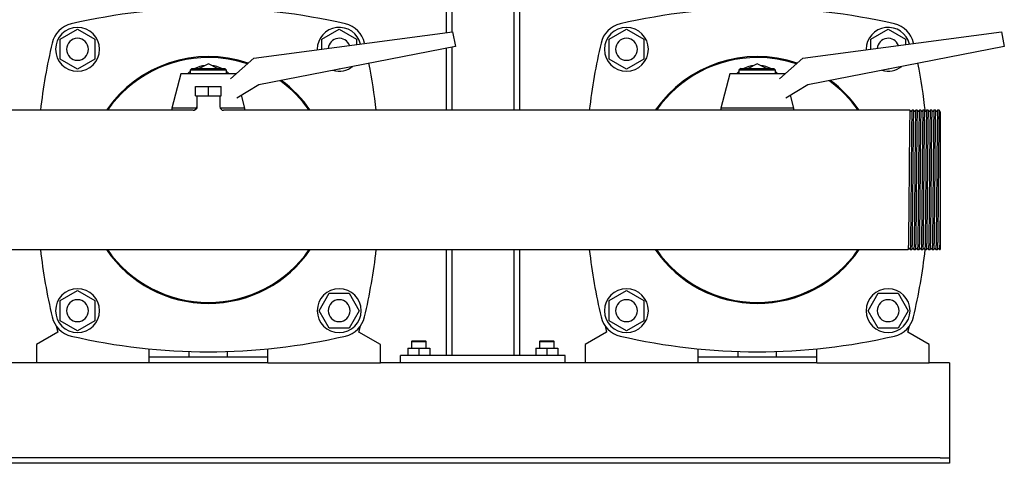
# Model space of a CAD drawing. Header units: millimetres. Extents: x 12 to 2043, y 12 to 992.
# Tile 5 of 8: x 1504 to 2043, y 12 to 254. Entities that reach past the tile are written whole.
import ezdxf

# ---------------------------------------------------------------- set-up
doc = ezdxf.new("R2010")
doc.units = ezdxf.units.MM

msp = doc.modelspace()

# ---------------------------------------------------------------- linework, layer by layer
at = {"color": 7, "linetype": 'Continuous', "lineweight": 25}
for p, q in [((1737.58, 465.05), (1737.58, 247.34)), ((1740.58, 465.05), (1740.58, 247.74)), ((1774.58, 465.05), (1774.58, 204.9)), ((1777.58, 465.05), (1777.58, 204.9)), ((1526.58, 243.79), (1536.08, 249.27)), ((1536.08, 249.27), (1545.58, 243.79)), ((1632.41, 233.39), (1741.02, 247.8)), ((1669.58, 243.79), (1679.08, 249.27)), ((1679.08, 249.27), (1688.58, 243.79)), ((1741.02, 247.8), (1742.58, 239.8)), ((1826.58, 243.79), (1836.08, 249.27)), ((1836.08, 249.27), (1845.58, 243.79)), ((1932.41, 233.39), (2041.02, 247.8)), ((1969.58, 243.79), (1979.08, 249.27)), ((1979.08, 249.27), (1988.58, 243.79)), ((2041.02, 247.8), (2042.58, 239.8)), ((1526.58, 232.82), (1526.58, 243.79)), ((1545.58, 243.79), (1545.58, 232.82)), ((1669.58, 238.32), (1669.58, 243.79)), ((1688.58, 243.79), (1688.58, 240.84)), ((1826.58, 232.82), (1826.58, 243.79)), ((1845.58, 243.79), (1845.58, 232.82)), ((1969.58, 238.32), (1969.58, 243.79)), ((1988.58, 243.79), (1988.58, 240.84)), ((1742.58, 239.8), (1635.22, 218.93)), ((1667.08, 238.3), (1667.08, 237.99)), ((1693.03, 241.43), (1692.96, 241.73)), ((1737.58, 238.83), (1737.58, 204.9)), ((1740.58, 239.41), (1740.58, 204.9)), ((2042.58, 239.8), (1935.22, 218.93)), ((1967.08, 238.3), (1967.08, 237.99)), ((1993.03, 241.43), (1992.96, 241.73)), ((1536.08, 227.33), (1526.58, 232.82)), ((1545.58, 232.82), (1536.08, 227.33)), ((1619.69, 222.15), (1632.41, 233.39)), ((1836.08, 227.33), (1826.58, 232.82)), ((1845.58, 232.82), (1836.08, 227.33)), ((1919.69, 222.15), (1932.41, 233.39)), ((1598.58, 227.8), (1597.58, 226.8)), ((1597.58, 226.8), (1597.58, 224.8)), ((1607.58, 226.8), (1597.58, 226.8)), ((1598.58, 227.8), (1607.58, 227.8)), ((1607.58, 230.3), (1602.58, 227.8)), ((1612.58, 227.8), (1607.58, 230.3)), ((1607.58, 227.8), (1616.58, 227.8)), ((1617.58, 226.8), (1607.58, 226.8)), ((1617.58, 226.8), (1616.58, 227.8)), ((1617.58, 224.8), (1617.58, 226.8)), ((1679.08, 227.33), (1678.91, 227.43)), ((1679.41, 227.52), (1679.08, 227.33)), ((1898.58, 227.8), (1897.58, 226.8)), ((1897.58, 226.8), (1897.58, 224.8)), ((1907.58, 226.8), (1897.58, 226.8)), ((1898.58, 227.8), (1907.58, 227.8)), ((1907.58, 230.3), (1902.58, 227.8)), ((1912.58, 227.8), (1907.58, 230.3)), ((1907.58, 227.8), (1916.58, 227.8)), ((1917.58, 226.8), (1907.58, 226.8)), ((1917.58, 226.8), (1916.58, 227.8)), ((1917.58, 224.8), (1917.58, 226.8)), ((1979.08, 227.33), (1978.91, 227.43)), ((1979.41, 227.52), (1979.08, 227.33)), ((1592.58, 224.8), (1587.58, 206.05)), ((1607.58, 224.8), (1592.58, 224.8)), ((1622.58, 224.8), (1607.58, 224.8)), ((1622.58, 224.8), (1622.58, 224.8)), ((1892.58, 224.8), (1887.58, 206.05)), ((1907.58, 224.8), (1892.58, 224.8)), ((1922.58, 224.8), (1907.58, 224.8)), ((1922.58, 224.8), (1922.58, 224.8)), ((1600.58, 212.9), (1600.58, 217.9)), ((1600.58, 217.9), (1607.58, 217.9)), ((1607.58, 212.9), (1607.58, 217.9)), ((1607.58, 217.9), (1614.58, 217.9)), ((1614.58, 212.9), (1614.58, 217.9)), ((1635.22, 218.93), (1623.18, 211.57)), ((1935.22, 218.93), (1923.18, 211.57)), ((1600.58, 212.9), (1607.58, 212.9)), ((1601.23, 212.9), (1601.23, 206.9)), ((1607.58, 212.9), (1614.58, 212.9)), ((1613.93, 212.9), (1613.93, 206.9)), ((1627.58, 206.05), (1625.7, 213.11)), ((1927.58, 206.05), (1925.7, 213.11)), ((1599.23, 204.9), (1226.14, 204.9)), ((1587.58, 206.05), (1587.58, 204.9)), ((1601.12, 206.05), (1587.58, 206.05)), ((1601.23, 206.9), (1601.35, 206.87)), ((1627.58, 206.05), (1614.05, 206.05)), ((1989.02, 204.9), (1615.93, 204.9)), ((1627.58, 204.9), (1627.58, 206.05)), ((1887.58, 206.05), (1887.58, 204.9)), ((1907.58, 206.05), (1887.58, 206.05)), ((1927.58, 206.05), (1907.58, 206.05)), ((1927.58, 204.9), (1927.58, 206.05)), ((1990.14, 204.9), (1989.02, 204.9)), ((1991.02, 204.9), (1990.14, 204.9)), ((1993.02, 204.9), (1992.14, 204.9)), ((1995.02, 204.9), (1994.14, 204.9)), ((1997.02, 204.9), (1996.14, 204.9)), ((1999.02, 204.9), (1998.14, 204.9)), ((2001.02, 204.9), (2000.14, 204.9)), ((2003.02, 204.9), (2002.14, 204.9)), ((2005.02, 204.9), (2004.14, 204.9)), ((2007.02, 204.9), (2006.14, 204.9)), ((2007.58, 159.85), (2007.58, 128.7)), ((1225.14, 128.7), (1990.02, 128.7)), ((1737.58, 128.7), (1737.58, 70.8)), ((1740.58, 128.7), (1740.58, 70.8)), ((1774.58, 128.7), (1774.58, 70.8)), ((1777.58, 128.7), (1777.58, 70.8)), ((1991.13, 128.7), (1992.02, 128.7)), ((1993.13, 128.7), (1994.02, 128.7)), ((1995.13, 128.7), (1996.02, 128.7)), ((1997.13, 128.7), (1998.02, 128.7)), ((1999.13, 128.7), (2000.02, 128.7)), ((2001.13, 128.7), (2002.02, 128.7)), ((2003.13, 128.7), (2004.02, 128.7)), ((2005.13, 128.7), (2006.02, 128.7)), ((2007.13, 128.7), (2007.58, 128.7)), ((1526.58, 100.79), (1536.08, 106.27)), ((1536.08, 106.27), (1545.58, 100.79)), ((1668.11, 95.3), (1673.59, 104.8)), ((1673.59, 104.8), (1684.56, 104.8)), ((1684.56, 104.8), (1690.05, 95.3)), ((1826.58, 100.79), (1836.08, 106.27)), ((1836.08, 106.27), (1845.58, 100.79)), ((1968.11, 95.3), (1973.59, 104.8)), ((1973.59, 104.8), (1984.56, 104.8)), ((1984.56, 104.8), (1990.05, 95.3)), ((1526.58, 89.82), (1526.58, 100.79)), ((1545.58, 100.79), (1545.58, 89.82)), ((1826.58, 89.82), (1826.58, 100.79)), ((1845.58, 100.79), (1845.58, 89.82)), ((1673.59, 85.8), (1668.11, 95.3)), ((1690.05, 95.3), (1684.56, 85.8)), ((1973.59, 85.8), (1968.11, 95.3)), ((1990.05, 95.3), (1984.56, 85.8)), ((1524.37, 87.02), (1525.25, 83.54)), ((1536.08, 84.33), (1526.58, 89.82)), ((1545.58, 89.82), (1536.08, 84.33)), ((1689.9, 83.54), (1690.79, 87.02)), ((1824.37, 87.02), (1825.25, 83.54)), ((1836.08, 84.33), (1826.58, 89.82)), ((1845.58, 89.82), (1836.08, 84.33)), ((1989.9, 83.54), (1990.79, 87.02)), ((1525.25, 83.54), (1513.58, 76.8)), ((1684.56, 85.8), (1673.59, 85.8)), ((1701.58, 76.8), (1689.9, 83.54)), ((1825.25, 83.54), (1813.58, 76.8)), ((1984.56, 85.8), (1973.59, 85.8)), ((2001.58, 76.8), (1989.9, 83.54)), ((1513.58, 76.8), (1513.58, 66.8)), ((1701.58, 66.8), (1701.58, 76.8)), ((1718.88, 78.8), (1718.58, 78.5)), ((1718.58, 78.5), (1718.58, 74.8)), ((1718.58, 78.5), (1725.93, 78.5)), ((1718.88, 78.8), (1725.68, 78.8)), ((1725.68, 78.8), (1726.28, 78.8)), ((1725.93, 78.5), (1726.58, 78.5)), ((1726.58, 78.5), (1726.28, 78.8)), ((1726.58, 74.8), (1726.58, 78.5)), ((1788.88, 78.8), (1788.58, 78.5)), ((1788.58, 78.5), (1788.58, 74.8)), ((1788.58, 78.5), (1789.23, 78.5)), ((1788.88, 78.8), (1789.48, 78.8)), ((1789.23, 78.5), (1796.58, 78.5)), ((1789.48, 78.8), (1796.28, 78.8)), ((1796.58, 78.5), (1796.28, 78.8)), ((1796.58, 74.8), (1796.58, 78.5)), ((1813.58, 76.8), (1813.58, 66.8)), ((2001.58, 66.8), (2001.58, 76.8)), ((1575.08, 74.41), (1575.08, 66.8)), ((1597.08, 69.8), (1597.08, 72.97)), ((1618.08, 69.8), (1618.08, 72.97)), ((1640.08, 66.8), (1640.08, 74.41)), ((1712.58, 66.8), (1712.58, 70.8)), ((1802.58, 70.8), (1712.58, 70.8)), ((1716.58, 74.8), (1716.58, 70.8)), ((1716.58, 74.8), (1722.58, 74.8)), ((1722.58, 74.8), (1722.58, 70.8)), ((1722.58, 74.8), (1728.58, 74.8)), ((1728.58, 74.8), (1728.58, 70.8)), ((1786.58, 74.8), (1786.58, 70.8)), ((1786.58, 74.8), (1792.58, 74.8)), ((1792.58, 74.8), (1792.58, 70.8)), ((1792.58, 74.8), (1798.58, 74.8)), ((1798.58, 74.8), (1798.58, 70.8)), ((1802.58, 66.8), (1802.58, 70.8)), ((1875.08, 74.41), (1875.08, 66.8)), ((1897.08, 69.8), (1897.08, 72.97)), ((1918.08, 69.8), (1918.08, 72.97)), ((1940.08, 66.8), (1940.08, 74.41)), ((1513.58, 66.8), (1401.58, 66.8)), ((1575.08, 66.8), (1513.58, 66.8)), ((1640.08, 69.8), (1575.08, 69.8)), ((1640.08, 66.8), (1575.08, 66.8)), ((1640.08, 66.8), (1701.58, 66.8)), ((1813.58, 66.8), (1701.58, 66.8)), ((1875.08, 66.8), (1813.58, 66.8)), ((1940.08, 69.8), (1875.08, 69.8)), ((1940.08, 66.8), (1875.08, 66.8)), ((1940.08, 66.8), (2001.58, 66.8)), ((2012.58, 66.8), (2001.58, 66.8)), ((2012.58, 66.8), (2012.58, 61.8)), ((2012.58, 61.8), (2012.58, 16.8)), ((2012.58, 16.8), (2012.58, 14.8)), ((2007.58, 14.8), (1207.58, 14.8)), ((2007.58, 11.8), (1207.58, 11.8)), ((2007.58, 14.8), (2012.58, 14.8)), ((2012.58, 11.8), (2007.58, 11.8)), ((2012.58, 14.8), (2012.58, 11.8))]:
    msp.add_line(p, q, dxfattribs=at)
at = {"color": 7, "linetype": 'Continuous', "lineweight": 25, "flags": 128}
for points in [[(1596.27, 224.8), (1597.37, 225.88), (1597.58, 226.05)], [(1617.58, 226.05), (1617.79, 225.88), (1618.89, 224.8)], [(1896.27, 224.8), (1897.37, 225.88), (1897.58, 226.05)], [(1917.58, 226.05), (1917.79, 225.88), (1918.89, 224.8)], [(1991.42, 204.38), (1991.22, 204.64), (1991.02, 204.9)], [(1992.14, 204.9), (1991.93, 204.64), (1991.73, 204.38)], [(1993.42, 204.38), (1993.22, 204.64), (1993.02, 204.9)], [(1994.14, 204.9), (1993.93, 204.64), (1993.73, 204.38)], [(1995.42, 204.38), (1995.22, 204.64), (1995.02, 204.9)], [(1996.14, 204.9), (1995.93, 204.64), (1995.73, 204.38)], [(1997.42, 204.38), (1997.22, 204.64), (1997.02, 204.9)], [(1998.14, 204.9), (1997.93, 204.64), (1997.73, 204.38)], [(1999.42, 204.38), (1999.22, 204.64), (1999.02, 204.9)], [(2000.14, 204.9), (1999.93, 204.64), (1999.73, 204.38)], [(2001.42, 204.38), (2001.22, 204.64), (2001.02, 204.9)], [(2002.14, 204.9), (2001.93, 204.64), (2001.73, 204.38)], [(2003.42, 204.38), (2003.22, 204.64), (2003.02, 204.9)], [(2004.14, 204.9), (2003.93, 204.64), (2003.73, 204.38)], [(2005.42, 204.38), (2005.22, 204.64), (2005.02, 204.9)], [(2006.14, 204.9), (2005.93, 204.64), (2005.73, 204.38)], [(2007.42, 204.38), (2007.22, 204.64), (2007.02, 204.9)], [(1990.02, 128.7), (1990.22, 128.96), (1990.42, 129.23)], [(1990.73, 129.23), (1990.93, 128.96), (1991.13, 128.7)], [(1992.02, 128.7), (1992.22, 128.96), (1992.42, 129.23)], [(1992.73, 129.23), (1992.93, 128.96), (1993.13, 128.7)], [(1994.02, 128.7), (1994.22, 128.96), (1994.42, 129.23)], [(1994.73, 129.23), (1994.93, 128.96), (1995.13, 128.7)], [(1996.02, 128.7), (1996.22, 128.96), (1996.42, 129.23)], [(1996.73, 129.23), (1996.93, 128.96), (1997.13, 128.7)], [(1998.02, 128.7), (1998.22, 128.96), (1998.42, 129.23)], [(1998.73, 129.23), (1998.93, 128.96), (1999.13, 128.7)], [(2000.02, 128.7), (2000.22, 128.96), (2000.42, 129.23)], [(2000.73, 129.23), (2000.93, 128.96), (2001.13, 128.7)], [(2002.02, 128.7), (2002.22, 128.96), (2002.42, 129.23)], [(2002.73, 129.23), (2002.93, 128.96), (2003.13, 128.7)], [(2004.02, 128.7), (2004.22, 128.96), (2004.42, 129.23)], [(2004.73, 129.23), (2004.93, 128.96), (2005.13, 128.7)], [(2006.02, 128.7), (2006.22, 128.96), (2006.42, 129.23)], [(2006.73, 129.23), (2006.93, 128.96), (2007.13, 128.7)]]:
    msp.add_lwpolyline(points, dxfattribs=at)
at = {"color": 7, "linetype": 'Continuous', "lineweight": 25}
for centre, radius, start, end in [((1607.58, -69.2), 330, 76.8767, 103.1233), ((1907.58, -69.2), 330, 76.8767, 103.1233), ((1535.83, 238.55), 14, 103.1233, 166.8767), ((1536.08, 238.3), 12, 90, 270), ((1536.08, 238.3), 12, 270, 90), ((1679.08, 238.3), 12, 13.6326, 180), ((1679.33, 238.55), 14, 13.1233, 76.8767), ((1835.83, 238.55), 14, 103.1233, 166.8767), ((1836.08, 238.3), 12, 90, 270), ((1836.08, 238.3), 12, 270, 90), ((1979.08, 238.3), 12, 13.6326, 180), ((1979.33, 238.55), 14, 13.1233, 76.8767), ((1536.08, 238.3), 6, 0, 180), ((1679.08, 238.3), 6, 19.7768, 175.3392), ((1836.08, 238.3), 6, 0, 180), ((1979.08, 238.3), 6, 19.7768, 175.3392), ((1843.58, 166.8), 330, 166.8767, 173.3702), ((1536.08, 238.3), 6, 180, 0), ((2143.58, 166.8), 330, 166.8767, 173.3702), ((1836.08, 238.3), 6, 180, 0), ((1607.58, 166.8), 67.5, 71.1768, 145.6363), ((1607.58, 166.8), 67, 90, 145.3434), ((1607.58, 166.8), 67, 71.4212, 90), ((1907.58, 166.8), 67.5, 71.1768, 145.6363), ((1907.58, 166.8), 67, 90, 145.3434), ((1907.58, 166.8), 67, 71.4212, 90), ((1607.47, 213.53), 16, 95.7347, 116.8781), ((1607.68, 213.53), 16, 63.1219, 84.2653), ((1679.08, 238.3), 12, 253.4979, 308.5021), ((1371.58, 166.8), 330, 6.6298, 11.1508), ((1907.47, 213.53), 16, 95.7347, 116.8781), ((1907.68, 213.53), 16, 63.1219, 84.2653), ((1979.08, 238.3), 12, 253.4979, 308.5021), ((1671.58, 166.8), 330, 6.5166, 11.1508), ((1607.58, 166.8), 67, 34.6566, 54.241), ((1607.58, 166.8), 67.5, 34.3637, 53.8431), ((1907.58, 166.8), 67, 34.6566, 54.241), ((1907.58, 166.8), 67.5, 34.3637, 53.8431), ((1599.23, 206.9), 2, 269.9556, 359.9999), ((1615.93, 206.9), 2, 180, 269.9999), ((1843.58, 166.8), 330, 186.6298, 193.1233), ((1607.58, 166.8), 67.5, 214.3637, 325.6363), ((1607.58, 166.8), 67, 214.6566, 270), ((1607.58, 166.8), 67, 270, 325.3434), ((1371.58, 166.8), 330, 346.8767, 353.3702), ((2143.58, 166.8), 330, 186.6298, 193.1233), ((1907.58, 166.8), 67.5, 214.3637, 325.6363), ((1907.58, 166.8), 67, 214.6566, 270), ((1907.58, 166.8), 67, 270, 325.3434), ((1671.58, 166.8), 330, 346.8767, 353.3702), ((1536.08, 95.3), 12, 90, 270), ((1536.08, 95.3), 12, 270, 90), ((1679.08, 95.3), 12, 90, 270), ((1679.08, 95.3), 12, 270, 90), ((1836.08, 95.3), 12, 90, 270), ((1836.08, 95.3), 12, 270, 90), ((1979.08, 95.3), 12, 90, 270), ((1979.08, 95.3), 12, 270, 90), ((1536.08, 95.3), 6, 0, 180), ((1679.08, 95.3), 6, 0, 180), ((1836.08, 95.3), 6, 0, 180), ((1979.08, 95.3), 6, 0, 180), ((1535.83, 95.05), 14, 193.1233, 256.8767), ((1536.08, 95.3), 6, 180, 0), ((1679.08, 95.3), 6, 180, 0), ((1679.33, 95.05), 14, 283.1233, 346.8767), ((1835.83, 95.05), 14, 193.1233, 256.8767), ((1836.08, 95.3), 6, 180, 0), ((1979.08, 95.3), 6, 180, 0), ((1979.33, 95.05), 14, 283.1233, 346.8767), ((1607.58, 402.8), 330, 256.8767, 283.1233), ((1907.58, 402.8), 330, 256.8767, 283.1233)]:
    msp.add_arc(centre, radius, start, end, dxfattribs=at)
for points, knots in [([(1601.35, 206.87), (1601.32, 206.62), (1601.28, 206.23), (1601.03, 205.77), (1600.78, 205.45), (1600.47, 205.19), (1600.01, 204.94), (1599.63, 204.9), (1599.39, 204.87)], [0, 0, 0, 0, 0.239565, 0.36843, 0.5, 0.63157, 0.760435, 1, 1, 1, 1]), ([(1991.02, 204.9), (1991.02, 204.88), (1991, 205.06), (1990.97, 204.53), (1990.92, 203.21), (1990.87, 200.88), (1990.82, 197.75), (1990.77, 193.86), (1990.72, 189.29), (1990.67, 184.16), (1990.62, 178.62), (1990.57, 172.8), (1990.54, 168.81), (1990.52, 166.8)], [0, 0, 0, 0, 0.006686, 0.105402, 0.205349, 0.305296, 0.404012, 0.502728, 0.602674, 0.702621, 0.801337, 0.900053, 1, 1, 1, 1]), ([(1992.14, 204.9), (1992.12, 204.9), (1992.1, 204.66), (1992.05, 203.69), (1992.03, 202.95), (1991.99, 201.03), (1991.97, 199.84), (1991.94, 198.13), (1991.94, 197.77), (1991.93, 197.04), (1991.92, 196.66), (1991.91, 195.49), (1991.9, 194.65), (1991.87, 192), (1991.85, 190.05), (1991.8, 185.87), (1991.78, 183.64), (1991.76, 180.78), (1991.75, 180.2), (1991.74, 179.04), (1991.74, 178.46), (1991.72, 176.7), (1991.71, 175.49), (1991.68, 171.83), (1991.66, 169.32), (1991.64, 166.8)], [0, 0, 0, 0, 0.125, 0.125, 0.25, 0.25, 0.375, 0.375, 0.40625, 0.40625, 0.4375, 0.4375, 0.5, 0.5, 0.625, 0.625, 0.75, 0.75, 0.78125, 0.78125, 0.8125, 0.8125, 0.875, 0.875, 1, 1, 1, 1]), ([(1993.02, 204.9), (1993.02, 204.88), (1993, 205.06), (1992.97, 204.53), (1992.92, 203.21), (1992.87, 200.88), (1992.82, 197.75), (1992.77, 193.86), (1992.72, 189.29), (1992.67, 184.16), (1992.62, 178.62), (1992.57, 172.8), (1992.54, 168.81), (1992.52, 166.8)], [0, 0, 0, 0, 0.0067153, 0.1054285, 0.2053723, 0.305316, 0.4040292, 0.5027423, 0.6026861, 0.7026299, 0.8013431, 0.9000562, 1, 1, 1, 1]), ([(1994.14, 204.9), (1994.12, 204.9), (1994.1, 204.66), (1994.05, 203.69), (1994.03, 202.95), (1993.99, 201.03), (1993.97, 199.84), (1993.94, 198.13), (1993.94, 197.77), (1993.93, 197.04), (1993.92, 196.66), (1993.91, 195.49), (1993.9, 194.65), (1993.87, 192), (1993.85, 190.05), (1993.8, 185.87), (1993.78, 183.64), (1993.76, 180.78), (1993.75, 180.2), (1993.74, 179.04), (1993.74, 178.46), (1993.72, 176.7), (1993.71, 175.49), (1993.68, 171.83), (1993.66, 169.32), (1993.64, 166.8)], [0, 0, 0, 0, 0.125, 0.125, 0.25, 0.25, 0.375, 0.375, 0.40625, 0.40625, 0.4375, 0.4375, 0.5, 0.5, 0.625, 0.625, 0.75, 0.75, 0.78125, 0.78125, 0.8125, 0.8125, 0.875, 0.875, 1, 1, 1, 1]), ([(1995.02, 204.9), (1995.02, 204.88), (1995, 205.06), (1994.97, 204.53), (1994.92, 203.21), (1994.87, 200.88), (1994.82, 197.75), (1994.77, 193.86), (1994.72, 189.29), (1994.67, 184.16), (1994.62, 178.62), (1994.57, 172.8), (1994.54, 168.81), (1994.52, 166.8)], [0, 0, 0, 0, 0.006699, 0.105414, 0.205359, 0.305305, 0.40402, 0.502734, 0.60268, 0.702625, 0.80134, 0.900055, 1, 1, 1, 1]), ([(1996.14, 204.9), (1996.12, 204.9), (1996.1, 204.66), (1996.05, 203.69), (1996.03, 202.95), (1995.99, 201.03), (1995.97, 199.84), (1995.94, 198.13), (1995.94, 197.77), (1995.93, 197.04), (1995.92, 196.66), (1995.91, 195.49), (1995.9, 194.65), (1995.87, 192), (1995.85, 190.05), (1995.8, 185.87), (1995.78, 183.64), (1995.76, 180.78), (1995.75, 180.2), (1995.74, 179.04), (1995.74, 178.46), (1995.72, 176.7), (1995.71, 175.49), (1995.68, 171.83), (1995.66, 169.32), (1995.64, 166.8)], [0, 0, 0, 0, 0.125, 0.125, 0.25, 0.25, 0.375, 0.375, 0.40625, 0.40625, 0.4375, 0.4375, 0.5, 0.5, 0.625, 0.625, 0.75, 0.75, 0.78125, 0.78125, 0.8125, 0.8125, 0.875, 0.875, 1, 1, 1, 1]), ([(1997.02, 204.9), (1997.02, 204.88), (1997, 205.06), (1996.97, 204.53), (1996.92, 203.21), (1996.87, 200.88), (1996.82, 197.75), (1996.77, 193.86), (1996.72, 189.29), (1996.67, 184.16), (1996.62, 178.62), (1996.57, 172.8), (1996.54, 168.81), (1996.52, 166.8)], [0, 0, 0, 0, 0.0066925, 0.1054079, 0.205354, 0.3053001, 0.4040155, 0.5027309, 0.602677, 0.7026231, 0.8013385, 0.9000539, 1, 1, 1, 1]), ([(1998.14, 204.9), (1998.12, 204.9), (1998.1, 204.66), (1998.05, 203.69), (1998.03, 202.95), (1997.99, 201.03), (1997.97, 199.84), (1997.94, 198.13), (1997.94, 197.77), (1997.93, 197.04), (1997.92, 196.66), (1997.91, 195.49), (1997.9, 194.65), (1997.87, 192), (1997.85, 190.05), (1997.8, 185.87), (1997.78, 183.64), (1997.76, 180.78), (1997.75, 180.2), (1997.74, 179.04), (1997.74, 178.46), (1997.72, 176.7), (1997.71, 175.49), (1997.68, 171.83), (1997.66, 169.32), (1997.64, 166.8)], [0, 0, 0, 0, 0.125, 0.125, 0.25, 0.25, 0.375, 0.375, 0.40625, 0.40625, 0.4375, 0.4375, 0.5, 0.5, 0.625, 0.625, 0.75, 0.75, 0.78125, 0.78125, 0.8125, 0.8125, 0.875, 0.875, 1, 1, 1, 1]), ([(1999.02, 204.9), (1999.02, 204.88), (1999, 205.06), (1998.97, 204.53), (1998.92, 203.21), (1998.87, 200.88), (1998.82, 197.75), (1998.77, 193.86), (1998.72, 189.29), (1998.67, 184.16), (1998.62, 178.62), (1998.57, 172.8), (1998.54, 168.81), (1998.52, 166.8)], [0, 0, 0, 0, 0.0066756, 0.1053927, 0.2053405, 0.3052883, 0.4040053, 0.5027224, 0.6026702, 0.702618, 0.8013351, 0.9000522, 1, 1, 1, 1]), ([(2000.14, 204.9), (2000.12, 204.9), (2000.1, 204.66), (2000.05, 203.69), (2000.03, 202.95), (1999.99, 201.03), (1999.97, 199.84), (1999.94, 198.13), (1999.94, 197.77), (1999.93, 197.04), (1999.92, 196.66), (1999.91, 195.49), (1999.9, 194.65), (1999.87, 192), (1999.85, 190.05), (1999.8, 185.87), (1999.78, 183.64), (1999.76, 180.78), (1999.75, 180.2), (1999.74, 179.04), (1999.74, 178.46), (1999.72, 176.7), (1999.71, 175.49), (1999.68, 171.83), (1999.66, 169.32), (1999.64, 166.8)], [0, 0, 0, 0, 0.125, 0.125, 0.25, 0.25, 0.375, 0.375, 0.40625, 0.40625, 0.4375, 0.4375, 0.5, 0.5, 0.625, 0.625, 0.75, 0.75, 0.78125, 0.78125, 0.8125, 0.8125, 0.875, 0.875, 1, 1, 1, 1]), ([(2001.02, 204.9), (2001.02, 204.88), (2001, 205.06), (2000.97, 204.53), (2000.92, 203.21), (2000.87, 200.88), (2000.82, 197.75), (2000.77, 193.86), (2000.72, 189.29), (2000.67, 184.16), (2000.62, 178.62), (2000.57, 172.8), (2000.54, 168.81), (2000.52, 166.8)], [0, 0, 0, 0, 0.006707, 0.105421, 0.205366, 0.30531, 0.404024, 0.502738, 0.602683, 0.702628, 0.801341, 0.900055, 1, 1, 1, 1]), ([(2002.14, 204.9), (2002.12, 204.9), (2002.1, 204.66), (2002.05, 203.69), (2002.03, 202.95), (2001.99, 201.03), (2001.97, 199.84), (2001.94, 198.13), (2001.94, 197.77), (2001.93, 197.04), (2001.92, 196.66), (2001.91, 195.49), (2001.9, 194.65), (2001.87, 192), (2001.85, 190.05), (2001.8, 185.87), (2001.78, 183.64), (2001.76, 180.78), (2001.75, 180.2), (2001.74, 179.04), (2001.74, 178.46), (2001.72, 176.7), (2001.71, 175.49), (2001.68, 171.83), (2001.66, 169.32), (2001.64, 166.8)], [0, 0, 0, 0, 0.125, 0.125, 0.25, 0.25, 0.375, 0.375, 0.40625, 0.40625, 0.4375, 0.4375, 0.5, 0.5, 0.625, 0.625, 0.75, 0.75, 0.78125, 0.78125, 0.8125, 0.8125, 0.875, 0.875, 1, 1, 1, 1]), ([(2003.02, 204.9), (2003.02, 204.88), (2003, 205.06), (2002.97, 204.53), (2002.92, 203.21), (2002.87, 200.88), (2002.82, 197.75), (2002.77, 193.86), (2002.72, 189.29), (2002.67, 184.16), (2002.62, 178.62), (2002.57, 172.8), (2002.54, 168.81), (2002.52, 166.8)], [0, 0, 0, 0, 0.0066943, 0.1054095, 0.2053554, 0.3053013, 0.4040166, 0.5027318, 0.6026777, 0.7026236, 0.8013389, 0.9000541, 1, 1, 1, 1]), ([(2004.14, 204.9), (2004.12, 204.9), (2004.1, 204.66), (2004.05, 203.69), (2004.03, 202.95), (2003.99, 201.03), (2003.97, 199.84), (2003.94, 198.13), (2003.94, 197.77), (2003.93, 197.04), (2003.92, 196.66), (2003.91, 195.49), (2003.9, 194.65), (2003.87, 192), (2003.85, 190.05), (2003.8, 185.87), (2003.78, 183.64), (2003.76, 180.78), (2003.75, 180.2), (2003.74, 179.04), (2003.74, 178.46), (2003.72, 176.7), (2003.71, 175.49), (2003.68, 171.83), (2003.66, 169.32), (2003.64, 166.8)], [0, 0, 0, 0, 0.125, 0.125, 0.25, 0.25, 0.375, 0.375, 0.40625, 0.40625, 0.4375, 0.4375, 0.5, 0.5, 0.625, 0.625, 0.75, 0.75, 0.78125, 0.78125, 0.8125, 0.8125, 0.875, 0.875, 1, 1, 1, 1]), ([(2005.02, 204.9), (2005.02, 204.88), (2005, 205.06), (2004.97, 204.53), (2004.92, 203.21), (2004.87, 200.88), (2004.82, 197.75), (2004.77, 193.86), (2004.72, 189.29), (2004.67, 184.16), (2004.62, 178.62), (2004.57, 172.8), (2004.54, 168.81), (2004.52, 166.8)], [0, 0, 0, 0, 0.006685, 0.105401, 0.205348, 0.305295, 0.404011, 0.502727, 0.602674, 0.702621, 0.801337, 0.900053, 1, 1, 1, 1]), ([(2006.14, 204.9), (2006.12, 204.9), (2006.1, 204.66), (2006.05, 203.69), (2006.03, 202.95), (2005.99, 201.03), (2005.97, 199.84), (2005.94, 198.13), (2005.94, 197.77), (2005.93, 197.04), (2005.92, 196.66), (2005.91, 195.49), (2005.9, 194.65), (2005.87, 192), (2005.85, 190.05), (2005.8, 185.87), (2005.78, 183.64), (2005.76, 180.78), (2005.75, 180.2), (2005.74, 179.04), (2005.74, 178.46), (2005.72, 176.7), (2005.71, 175.49), (2005.68, 171.83), (2005.66, 169.32), (2005.64, 166.8)], [0, 0, 0, 0, 0.125, 0.125, 0.25, 0.25, 0.375, 0.375, 0.40625, 0.40625, 0.4375, 0.4375, 0.5, 0.5, 0.625, 0.625, 0.75, 0.75, 0.78125, 0.78125, 0.8125, 0.8125, 0.875, 0.875, 1, 1, 1, 1]), ([(2007.02, 204.9), (2007.02, 204.88), (2007, 205.06), (2006.97, 204.53), (2006.92, 203.21), (2006.87, 200.88), (2006.82, 197.75), (2006.77, 193.86), (2006.72, 189.29), (2006.67, 184.16), (2006.62, 178.62), (2006.57, 172.8), (2006.54, 168.81), (2006.52, 166.8)], [0, 0, 0, 0, 0.006715, 0.105428, 0.205372, 0.305316, 0.404029, 0.502742, 0.602686, 0.70263, 0.801343, 0.900056, 1, 1, 1, 1]), ([(1991.73, 204.38), (1991.68, 204.34), (1991.58, 204.26), (1991.47, 204.34), (1991.42, 204.38)], [0, 0, 0, 0, 0.5, 1, 1, 1, 1]), ([(1993.73, 204.38), (1993.68, 204.34), (1993.58, 204.26), (1993.47, 204.34), (1993.42, 204.38)], [0, 0, 0, 0, 0.5, 1, 1, 1, 1]), ([(1995.73, 204.38), (1995.68, 204.34), (1995.58, 204.26), (1995.47, 204.34), (1995.42, 204.38)], [0, 0, 0, 0, 0.5, 1, 1, 1, 1]), ([(1997.73, 204.38), (1997.68, 204.34), (1997.58, 204.26), (1997.47, 204.34), (1997.42, 204.38)], [0, 0, 0, 0, 0.5, 1, 1, 1, 1]), ([(1999.73, 204.38), (1999.68, 204.34), (1999.58, 204.26), (1999.47, 204.34), (1999.42, 204.38)], [0, 0, 0, 0, 0.5, 1, 1, 1, 1]), ([(2001.73, 204.38), (2001.68, 204.34), (2001.58, 204.26), (2001.47, 204.34), (2001.42, 204.38)], [0, 0, 0, 0, 0.5, 1, 1, 1, 1]), ([(2003.73, 204.38), (2003.68, 204.34), (2003.58, 204.26), (2003.47, 204.34), (2003.42, 204.38)], [0, 0, 0, 0, 0.5, 1, 1, 1, 1]), ([(2005.73, 204.38), (2005.68, 204.34), (2005.58, 204.26), (2005.47, 204.34), (2005.42, 204.38)], [0, 0, 0, 0, 0.5, 1, 1, 1, 1]), ([(2007.58, 204.28), (2007.58, 204.23), (2007.58, 204.12), (2007.58, 203.24), (2007.58, 201.88), (2007.58, 200.52), (2007.58, 199.84)], [0, 0, 0, 0, 0.233506, 0.489085, 0.743757, 1, 1, 1, 1]), ([(2007.58, 199.84), (2007.58, 199.75), (2007.58, 199.56), (2007.58, 199.27), (2007.58, 198.98), (2007.58, 198.67), (2007.58, 198.36), (2007.58, 198.03), (2007.58, 197.7), (2007.58, 197.36), (2007.58, 197.02), (2007.58, 196.19), (2007.58, 194.81), (2007.58, 192.76), (2007.58, 190.54), (2007.58, 187.38), (2007.58, 183.1), (2007.58, 178.47), (2007.58, 174.64), (2007.58, 171.71), (2007.58, 168.75), (2007.58, 166.36), (2007.58, 164.58), (2007.58, 163.39), (2007.58, 162.21), (2007.58, 161.03), (2007.58, 160.24), (2007.58, 159.85)], [0, 0, 0, 0, 0.0124956, 0.0249854, 0.0374727, 0.0499604, 0.0624519, 0.0749502, 0.0874585, 0.09998, 0.1125177, 0.1250748, 0.1876148, 0.2501049, 0.3126179, 0.3751427, 0.500076, 0.6248673, 0.6873782, 0.7499007, 0.8124121, 0.8749353, 0.8999709, 0.9249706, 0.949959, 0.9749606, 1, 1, 1, 1]), ([(1990.52, 166.8), (1990.5, 164.79), (1990.47, 160.8), (1990.42, 154.98), (1990.37, 149.44), (1990.32, 144.31), (1990.27, 139.74), (1990.22, 135.85), (1990.17, 132.72), (1990.12, 130.43), (1990.07, 129), (1990.04, 128.82), (1990.02, 128.7)], [0, 0, 0, 0, 0.101302, 0.201357, 0.301411, 0.402713, 0.504015, 0.60407, 0.704125, 0.805427, 0.906729, 1, 1, 1, 1]), ([(1991.64, 166.8), (1991.62, 164.79), (1991.59, 160.8), (1991.54, 154.98), (1991.49, 149.44), (1991.44, 144.31), (1991.39, 139.74), (1991.34, 135.85), (1991.29, 132.72), (1991.24, 130.4), (1991.19, 129.08), (1991.15, 128.55), (1991.14, 128.72), (1991.13, 128.73)], [0, 0, 0, 0, 0.099946, 0.198661, 0.297377, 0.397323, 0.497269, 0.595984, 0.694699, 0.794645, 0.894591, 0.993307, 1, 1, 1, 1]), ([(1992.52, 166.8), (1992.5, 164.79), (1992.47, 160.8), (1992.42, 154.98), (1992.37, 149.44), (1992.32, 144.31), (1992.27, 139.74), (1992.22, 135.85), (1992.17, 132.72), (1992.12, 130.43), (1992.07, 129), (1992.04, 128.82), (1992.02, 128.7)], [0, 0, 0, 0, 0.1013, 0.201353, 0.301406, 0.402707, 0.504007, 0.60406, 0.704113, 0.805413, 0.906713, 1, 1, 1, 1]), ([(1993.64, 166.8), (1993.62, 164.79), (1993.59, 160.8), (1993.54, 154.98), (1993.49, 149.44), (1993.44, 144.31), (1993.39, 139.74), (1993.34, 135.85), (1993.29, 132.72), (1993.24, 130.4), (1993.19, 129.08), (1993.15, 128.55), (1993.14, 128.72), (1993.13, 128.73)], [0, 0, 0, 0, 0.0999473, 0.1986639, 0.2973805, 0.3973278, 0.4972751, 0.5959917, 0.6947083, 0.7946555, 0.8946028, 0.9933194, 1, 1, 1, 1]), ([(1994.52, 166.8), (1994.5, 164.79), (1994.47, 160.8), (1994.42, 154.98), (1994.37, 149.44), (1994.32, 144.31), (1994.27, 139.74), (1994.22, 135.85), (1994.17, 132.72), (1994.12, 130.43), (1994.07, 129), (1994.04, 128.82), (1994.02, 128.7)], [0, 0, 0, 0, 0.1013036, 0.2013598, 0.301416, 0.4027196, 0.5040232, 0.6040793, 0.7041355, 0.8054391, 0.9067427, 1, 1, 1, 1]), ([(1995.64, 166.8), (1995.62, 164.79), (1995.59, 160.8), (1995.54, 154.98), (1995.49, 149.44), (1995.44, 144.31), (1995.39, 139.74), (1995.34, 135.85), (1995.29, 132.72), (1995.24, 130.4), (1995.19, 129.08), (1995.15, 128.55), (1995.14, 128.72), (1995.13, 128.73)], [0, 0, 0, 0, 0.0999443, 0.198658, 0.2973717, 0.397316, 0.4972603, 0.595974, 0.6946876, 0.794632, 0.8945763, 0.9932899, 1, 1, 1, 1]), ([(1996.52, 166.8), (1996.5, 164.79), (1996.47, 160.8), (1996.42, 154.98), (1996.37, 149.44), (1996.32, 144.31), (1996.27, 139.74), (1996.22, 135.85), (1996.17, 132.72), (1996.12, 130.43), (1996.07, 129), (1996.04, 128.82), (1996.02, 128.7)], [0, 0, 0, 0, 0.1013022, 0.201357, 0.3014118, 0.402714, 0.5040162, 0.6040711, 0.7041259, 0.8054281, 0.9067303, 1, 1, 1, 1]), ([(1997.64, 166.8), (1997.62, 164.79), (1997.59, 160.8), (1997.54, 154.98), (1997.49, 149.44), (1997.44, 144.31), (1997.39, 139.74), (1997.34, 135.85), (1997.29, 132.72), (1997.24, 130.4), (1997.19, 129.08), (1997.15, 128.55), (1997.14, 128.72), (1997.13, 128.73)], [0, 0, 0, 0, 0.099946, 0.198661, 0.297376, 0.397321, 0.497267, 0.595982, 0.694697, 0.794643, 0.894589, 0.993304, 1, 1, 1, 1]), ([(1998.52, 166.8), (1998.5, 164.79), (1998.47, 160.8), (1998.42, 154.98), (1998.37, 149.44), (1998.32, 144.31), (1998.27, 139.74), (1998.22, 135.85), (1998.17, 132.72), (1998.12, 130.43), (1998.07, 129), (1998.04, 128.82), (1998.02, 128.7)], [0, 0, 0, 0, 0.101301, 0.201355, 0.301409, 0.40271, 0.504012, 0.604066, 0.70412, 0.805421, 0.906722, 1, 1, 1, 1]), ([(1999.64, 166.8), (1999.62, 164.79), (1999.59, 160.8), (1999.54, 154.98), (1999.49, 149.44), (1999.44, 144.31), (1999.39, 139.74), (1999.34, 135.85), (1999.29, 132.72), (1999.24, 130.4), (1999.19, 129.08), (1999.15, 128.55), (1999.14, 128.72), (1999.13, 128.73)], [0, 0, 0, 0, 0.0999462, 0.1986616, 0.2973771, 0.3973233, 0.4972694, 0.5959849, 0.6947004, 0.7946465, 0.8945927, 0.9933081, 1, 1, 1, 1]), ([(2000.52, 166.8), (2000.5, 164.79), (2000.47, 160.8), (2000.42, 154.98), (2000.37, 149.44), (2000.32, 144.31), (2000.27, 139.74), (2000.22, 135.85), (2000.17, 132.72), (2000.12, 130.43), (2000.07, 129), (2000.04, 128.82), (2000.02, 128.7)], [0, 0, 0, 0, 0.101304, 0.201361, 0.301418, 0.402723, 0.504027, 0.604084, 0.704141, 0.805445, 0.90675, 1, 1, 1, 1]), ([(2001.64, 166.8), (2001.62, 164.79), (2001.59, 160.8), (2001.54, 154.98), (2001.49, 149.44), (2001.44, 144.31), (2001.39, 139.74), (2001.34, 135.85), (2001.29, 132.72), (2001.24, 130.4), (2001.19, 129.08), (2001.15, 128.55), (2001.14, 128.72), (2001.13, 128.73)], [0, 0, 0, 0, 0.099948, 0.198665, 0.297381, 0.397329, 0.497277, 0.595994, 0.694711, 0.794658, 0.894606, 0.993323, 1, 1, 1, 1]), ([(2002.52, 166.8), (2002.5, 164.79), (2002.47, 160.8), (2002.42, 154.98), (2002.37, 149.44), (2002.32, 144.31), (2002.27, 139.74), (2002.22, 135.85), (2002.17, 132.72), (2002.12, 130.43), (2002.07, 129), (2002.04, 128.82), (2002.02, 128.7)], [0, 0, 0, 0, 0.1013027, 0.201358, 0.3014133, 0.4027159, 0.5040186, 0.6040739, 0.7041292, 0.8054319, 0.9067345, 1, 1, 1, 1]), ([(2003.64, 166.8), (2003.62, 164.79), (2003.59, 160.8), (2003.54, 154.98), (2003.49, 149.44), (2003.44, 144.31), (2003.39, 139.74), (2003.34, 135.85), (2003.29, 132.72), (2003.24, 130.4), (2003.19, 129.08), (2003.15, 128.55), (2003.14, 128.72), (2003.13, 128.73)], [0, 0, 0, 0, 0.099945, 0.198659, 0.297372, 0.397317, 0.497262, 0.595976, 0.69469, 0.794634, 0.894579, 0.993293, 1, 1, 1, 1]), ([(2004.52, 166.8), (2004.5, 164.79), (2004.47, 160.8), (2004.42, 154.98), (2004.37, 149.44), (2004.32, 144.31), (2004.27, 139.74), (2004.22, 135.85), (2004.17, 132.72), (2004.12, 130.43), (2004.07, 129), (2004.04, 128.82), (2004.02, 128.7)], [0, 0, 0, 0, 0.101302, 0.201357, 0.301411, 0.402713, 0.504015, 0.60407, 0.704124, 0.805426, 0.906728, 1, 1, 1, 1]), ([(2005.64, 166.8), (2005.62, 164.79), (2005.59, 160.8), (2005.54, 154.98), (2005.49, 149.44), (2005.44, 144.31), (2005.39, 139.74), (2005.34, 135.85), (2005.29, 132.72), (2005.24, 130.4), (2005.19, 129.08), (2005.15, 128.55), (2005.14, 128.72), (2005.13, 128.73)], [0, 0, 0, 0, 0.099946, 0.198661, 0.297376, 0.397322, 0.497268, 0.595983, 0.694698, 0.794644, 0.89459, 0.993305, 1, 1, 1, 1]), ([(2006.52, 166.8), (2006.5, 164.79), (2006.47, 160.8), (2006.42, 154.98), (2006.37, 149.44), (2006.32, 144.31), (2006.27, 139.74), (2006.22, 135.85), (2006.17, 132.72), (2006.12, 130.43), (2006.07, 129), (2006.04, 128.82), (2006.02, 128.7)], [0, 0, 0, 0, 0.1013002, 0.2013531, 0.3014059, 0.4027062, 0.5040064, 0.6040592, 0.7041121, 0.8054123, 0.9067125, 1, 1, 1, 1]), ([(2007.58, 159.85), (2007.56, 157.59), (2007.52, 153.03), (2007.46, 146.7), (2007.4, 141.03), (2007.34, 136.27), (2007.29, 132.52), (2007.23, 130), (2007.18, 128.74), (2007.15, 128.83), (2007.14, 128.86)], [0, 0, 0, 0, 0.1321112, 0.2654703, 0.3997761, 0.5327288, 0.6651322, 0.7993372, 0.9330992, 1, 1, 1, 1]), ([(1990.42, 129.23), (1990.47, 129.26), (1990.58, 129.34), (1990.68, 129.26), (1990.73, 129.23)], [0, 0, 0, 0, 0.5, 1, 1, 1, 1]), ([(1992.42, 129.23), (1992.47, 129.26), (1992.58, 129.34), (1992.68, 129.26), (1992.73, 129.23)], [0, 0, 0, 0, 0.5, 1, 1, 1, 1]), ([(1994.42, 129.23), (1994.47, 129.26), (1994.58, 129.34), (1994.68, 129.26), (1994.73, 129.23)], [0, 0, 0, 0, 0.5, 1, 1, 1, 1]), ([(1996.42, 129.23), (1996.47, 129.26), (1996.58, 129.34), (1996.68, 129.26), (1996.73, 129.23)], [0, 0, 0, 0, 0.5, 1, 1, 1, 1]), ([(1998.42, 129.23), (1998.47, 129.26), (1998.58, 129.34), (1998.68, 129.26), (1998.73, 129.23)], [0, 0, 0, 0, 0.5, 1, 1, 1, 1]), ([(2000.42, 129.23), (2000.47, 129.26), (2000.58, 129.34), (2000.68, 129.26), (2000.73, 129.23)], [0, 0, 0, 0, 0.5, 1, 1, 1, 1]), ([(2002.42, 129.23), (2002.47, 129.26), (2002.58, 129.34), (2002.68, 129.26), (2002.73, 129.23)], [0, 0, 0, 0, 0.5, 1, 1, 1, 1]), ([(2004.42, 129.23), (2004.47, 129.26), (2004.58, 129.34), (2004.68, 129.26), (2004.73, 129.23)], [0, 0, 0, 0, 0.5, 1, 1, 1, 1]), ([(2006.42, 129.23), (2006.47, 129.26), (2006.58, 129.34), (2006.68, 129.26), (2006.73, 129.23)], [0, 0, 0, 0, 0.5, 1, 1, 1, 1])]:
    msp.add_open_spline(points, degree=3, knots=knots, dxfattribs=at)

doc.saveas('drawing.dxf')
